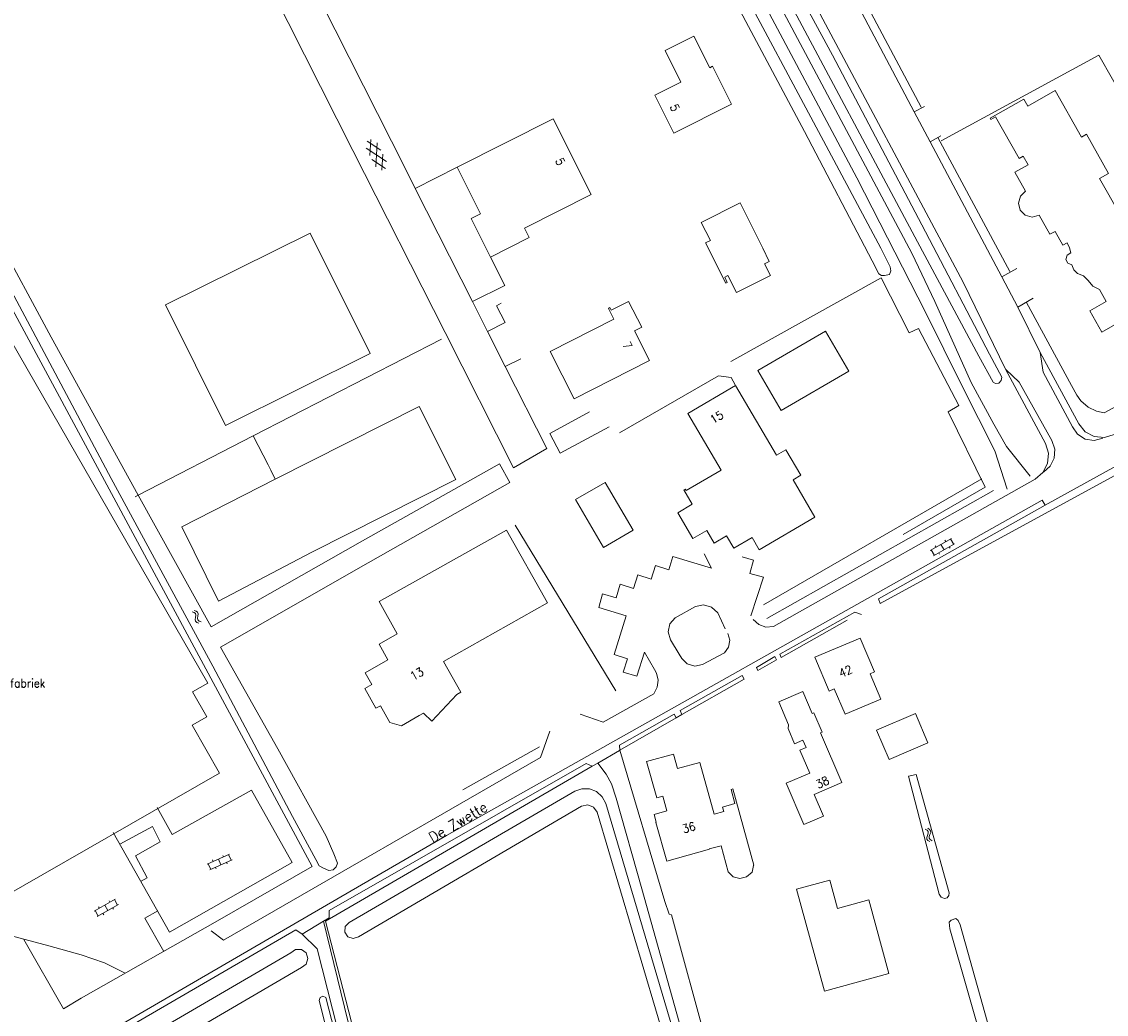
# Model space of a CAD drawing. Header units: metres. Extents: x 189705 to 199106, y 581686 to 588448.
# Tile 201 of 256: x 195464 to 195669, y 583138 to 583326. Entities that reach past the tile are written whole.
import ezdxf
from ezdxf.enums import TextEntityAlignment as Align

# ---------------------------------------------------------------- set-up
doc = ezdxf.new("R2010")
doc.units = ezdxf.units.M
doc.layers.add('B-WA-OG-GBKN-G', color=7, linetype='Continuous', lineweight=18)
doc.styles.add('Style-STANDARD', font='STANDARD.shx')

msp = doc.modelspace()

# ---------------------------------------------------------------- linework, layer by layer
at = {"layer": 'B-WA-OG-GBKN-G'}
for p, q in [((195532.113, 583301.249), (195529.559, 583302.917)), ((195530.23, 583303.257), (195530.063, 583300.209)), ((195531.408, 583302.64), (195531.156, 583298.051)), ((195533.207, 583299.088), (195529.357, 583301.601)), ((195532.503, 583300.476), (195532.336, 583297.43)), ((195533.008, 583297.771), (195530.453, 583299.438)), ((195640.021, 583227.824), (195636.02, 583225.552)), ((195640.613, 583226.78), (195636.613, 583224.509)), ((195637.107, 583226.169), (195636.959, 583226.43)), ((195638.613, 583225.644), (195638.021, 583226.688)), ((195638.932, 583227.205), (195638.784, 583227.466)), ((195639.759, 583225.95), (195639.611, 583226.211)), ((195640.439, 583226.681), (195639.847, 583227.725)), ((195636.787, 583224.607), (195636.194, 583225.651)), ((195637.761, 583224.816), (195637.613, 583225.077)), ((195496.426, 583213.94), (195496.812, 583213.81)), ((195496.812, 583213.81), (195497.065, 583213.6)), ((195496.852, 583214.196), (195497.239, 583214.069)), ((195497.065, 583213.6), (195497.134, 583213.282)), ((195497.239, 583214.069), (195497.492, 583213.862)), ((195497.492, 583213.862), (195497.564, 583213.531)), ((195497.074, 583212.871), (195497.008, 583212.469)), ((195497.008, 583212.469), (195497.075, 583212.147)), ((195497.134, 583213.282), (195497.074, 583212.871)), ((195497.075, 583212.147), (195497.334, 583211.931)), ((195497.334, 583211.931), (195497.722, 583211.803)), ((195497.499, 583213.129), (195497.435, 583212.726)), ((195497.435, 583212.726), (195497.502, 583212.404)), ((195497.564, 583213.531), (195497.499, 583213.129)), ((195497.502, 583212.404), (195497.76, 583212.187)), ((195497.76, 583212.187), (195498.148, 583212.059)), ((195635.055, 583172.846), (195635.407, 583172.642)), ((195635.407, 583172.642), (195635.612, 583172.385)), ((195635.523, 583173.012), (195635.877, 583172.81)), ((195635.877, 583172.81), (195636.083, 583172.556)), ((195636.083, 583172.556), (195636.087, 583172.217)), ((195635.475, 583171.669), (195635.329, 583171.288)), ((195635.329, 583171.288), (195635.33, 583170.959)), ((195635.33, 583170.959), (195635.541, 583170.696)), ((195635.617, 583172.059), (195635.475, 583171.669)), ((195635.541, 583170.696), (195635.896, 583170.492)), ((195635.612, 583172.385), (195635.617, 583172.059)), ((195635.943, 583171.837), (195635.799, 583171.454)), ((195635.799, 583171.454), (195635.801, 583171.125)), ((195635.801, 583171.125), (195636.01, 583170.862)), ((195636.087, 583172.217), (195635.943, 583171.837)), ((195636.01, 583170.862), (195636.364, 583170.657)), ((195503.492, 583168.146), (195499.315, 583166.218)), ((195503.994, 583167.056), (195499.818, 583165.129)), ((195500.45, 583166.742), (195500.324, 583167.014)), ((195501.906, 583166.092), (195501.403, 583167.182)), ((195502.355, 583167.621), (195502.229, 583167.893)), ((195503.074, 583166.301), (195502.948, 583166.573)), ((195503.813, 583166.972), (195503.31, 583168.062)), ((195499.999, 583165.212), (195499.496, 583166.302)), ((195500.988, 583165.338), (195500.862, 583165.61)), ((195477.914, 583157.355), (195481.919, 583159.618)), ((195478.504, 583156.31), (195482.509, 583158.573)), ((195479.916, 583158.486), (195480.507, 583157.441)), ((195480.77, 583159.313), (195480.918, 583159.052)), ((195481.745, 583159.519), (195482.335, 583158.474)), ((195478.088, 583157.453), (195478.678, 583156.409)), ((195478.769, 583158.183), (195478.917, 583157.922)), ((195479.594, 583156.926), (195479.742, 583156.665)), ((195481.421, 583157.958), (195481.568, 583157.697))]:
    msp.add_line(p, q, dxfattribs=at)
at = {"layer": 'B-WA-OG-GBKN-G', "flags": 128}
for points in [[(195540.62, 583429.85), (195542.31, 583430.387), (195545.265, 583431.845), (195548.95, 583432.484), (195551.594, 583432.826), (195553.294, 583432.46), (195555.374, 583431.941), (195557.376, 583431.041), (195559.097, 583429.888), (195560.64, 583428.507), (195561.849, 583426.671), (195577.796, 583396.498), (195613.193, 583330.798), (195642.246, 583276.237), (195650.249, 583259.831)], [(195549.357, 583432.457), (195584.374, 583366.937), (195622.105, 583295.964), (195635.079, 583270.61), (195642.068, 583256.621), (195648.201, 583244.391), (195650.552, 583237.111)], [(195551.772, 583432.698), (195602.637, 583337.92), (195632.495, 583281.728), (195636.868, 583272.632), (195643.772, 583257.298), (195647.999, 583249.423), (195650.441, 583245.192), (195654.907, 583239.577)], [(195628.567, 583278.421), (195628.443, 583279.158), (195626.633, 583282.7), (195616.345, 583302.017), (195598.107, 583336.166), (195581.383, 583368.121), (195563.954, 583401.53), (195554.271, 583420.081), (195552.611, 583423.139), (195551.824, 583423.27), (195551.111, 583423.02), (195550.651, 583422.439), (195550.672, 583421.702), (195554.469, 583414.134), (195571.244, 583382.052), (195589.48, 583347.496), (195612.219, 583304.733), (195625.045, 583280.27), (195626.303, 583277.849), (195626.784, 583277.541), (195627.368, 583277.513), (195628.283, 583277.736), (195628.567, 583278.421)], [(195649.519, 583258.308), (195647.179, 583262.666), (195634.403, 583287.078), (195617.526, 583319.187), (195600.57, 583350.484), (195580.542, 583387.209), (195562.881, 583420.008), (195561.22, 583423.015), (195560.69, 583423.577), (195559.853, 583423.709), (195559.192, 583423.662), (195558.733, 583423.283), (195558.753, 583422.292), (195563.534, 583413.703), (195584.919, 583374.201), (195607.815, 583332.25), (195633.624, 583283.907), (195645.221, 583262.296), (195647.888, 583257.351), (195648.343, 583257.094), (195648.979, 583257.168), (195649.439, 583257.647), (195649.519, 583258.308)], [(195482.995, 583387.197), (195483.776, 583386.206), (195505.444, 583343.496), (195526.819, 583301.188), (195544.273, 583266.78), (195557.216, 583241.162), (195563.522, 583244.816), (195555.621, 583260.32), (195558.615, 583261.762)], [(195611.705, 583351.858), (195634.318, 583309.373)], [(195612.589, 583347.017), (195632.994, 583308.5), (195634.887, 583309.449)], [(195518.189, 583334.48), (195536.788, 583297.668), (195538.642, 583294.001)], [(195585.867, 583320.047), (195591.304, 583322.783)], [(195587.531, 583304.46), (195598.44, 583309.943), (195594.846, 583317.094), (195594.301, 583316.82), (195591.304, 583322.783)], [(195583.923, 583311.614), (195588.856, 583314.088), (195585.867, 583320.047)], [(195638.042, 583302.99), (195667.895, 583319.214), (195698.862, 583264.723)], [(195647.312, 583307.296), (195653.67, 583310.896), (195654.439, 583309.539), (195659.632, 583312.479), (195664.611, 583303.687), (195665.548, 583304.217), (195669.738, 583296.817), (195668.03, 583295.85), (195671.849, 583289.107), (195670.955, 583288.601), (195671.325, 583287.948)], [(195441.406, 583310.124), (195519.167, 583165.776), (195501.232, 583155.508)], [(195583.923, 583311.614), (195587.531, 583304.46)], [(195632.994, 583308.5), (195635.982, 583302.816)], [(195546.567, 583297.995), (195564.703, 583307.134)], [(195552.873, 583281.016), (195560.2, 583284.706), (195559.301, 583286.491), (195571.903, 583292.837), (195564.703, 583307.134)], [(195647.312, 583307.296), (195647.465, 583307.023), (195648.34, 583307.511), (195652.801, 583299.66)], [(195652.391, 583278.866), (195649.546, 583277.288), (195635.982, 583302.816), (195638.007, 583303.912)], [(195637.456, 583303.621), (195651.073, 583278.289)], [(195651.991, 583297.057), (195654.501, 583298.46), (195653.585, 583300.098), (195652.801, 583299.66)], [(195546.567, 583297.995), (195538.642, 583294.001)], [(195549.198, 583288.299), (195550.992, 583289.202), (195546.567, 583297.995)], [(195651.991, 583297.057), (195654.022, 583293.497)], [(195538.642, 583294.001), (195549.471, 583272.583)], [(195654.022, 583293.497), (195653.038, 583292.541), (195652.668, 583291.22), (195653.01, 583289.892), (195653.973, 583288.915), (195655.296, 583288.553), (195656.622, 583288.905)], [(195453.725, 583290.515), (195465.799, 583267.936), (195481.169, 583239.113), (195500.364, 583203.638), (195515.431, 583175.249), (195519.809, 583167.119), (195520.463, 583165.921), (195521.273, 583165.46), (195522.287, 583164.997), (195523.126, 583165.144), (195523.663, 583165.725), (195523.945, 583166.41)], [(195604.325, 583282.714), (195600.037, 583291.235), (195592.71, 583287.567), (195594.427, 583284.129), (195593.536, 583283.678), (195597.349, 583276.081), (195597.635, 583276.224), (195597.141, 583277.207), (195597.758, 583277.517), (195599.373, 583274.299), (195605.808, 583277.528), (195604.696, 583279.743)], [(195657.734, 583234.112), (195759.364, 583290.175)], [(195549.198, 583288.299), (195552.873, 583281.016)], [(195763.371, 583280.556), (195761.723, 583286.295), (195761.155, 583287.497), (195760.655, 583288.139), (195760.025, 583288.503), (195759.312, 583288.36), (195693.663, 583252.098), (195626.538, 583215.486)], [(195656.622, 583288.905), (195658.644, 583285.333), (195659.599, 583285.871), (195661.063, 583283.253), (195661.916, 583283.733)], [(195486.244, 583235.991), (195484.521, 583239.095), (195469.802, 583265.856), (195459.21, 583285.429)], [(195491.431, 583271.988), (195518.795, 583285.55), (195530.097, 583262.747), (195502.733, 583249.185), (195491.431, 583271.988)], [(195666.161, 583270.838), (195668.432, 583266.838), (195674.241, 583270.138), (195673.972, 583270.612), (195674.334, 583270.817), (195674.973, 583269.693), (195675.861, 583270.198), (195676.716, 583269.698), (195677.948, 583270.397), (195679.661, 583267.382), (195687.715, 583271.956), (195683.203, 583279.899), (195682.376, 583279.429), (195681.01, 583281.834), (195679.807, 583281.151), (195677.29, 583285.584)], [(195661.916, 583283.733), (195662.336, 583282.788), (195662.576, 583281.782)], [(195604.325, 583282.714), (195605.552, 583280.153), (195604.696, 583279.743)], [(195662.576, 583281.782), (195661.863, 583281.363), (195661.625, 583280.57), (195661.99, 583279.828), (195662.763, 583279.532)], [(195552.873, 583281.016), (195555.573, 583275.658), (195549.471, 583272.583)], [(195662.763, 583279.532), (195663.141, 583278.621), (195663.843, 583277.929)], [(195649.546, 583277.288), (195652.558, 583271.564)], [(195663.843, 583277.929), (195665.001, 583277.45), (195665.89, 583276.566)], [(195598.277, 583261.259), (195626.731, 583277.109), (195632.036, 583266.688), (195633.767, 583267.517), (195641.438, 583252.916), (195639.4, 583251.732), (195646.413, 583237.49), (195630.897, 583228.53)], [(195598.277, 583261.259), (195626.731, 583277.109)], [(195665.89, 583276.566), (195666.775, 583275.517), (195667.997, 583274.893)], [(195656.768, 583262.942), (195652.558, 583271.564), (195655.44, 583273.239)], [(195667.997, 583274.893), (195669.284, 583272.611)], [(195435.998, 583181.114), (195445.3, 583164.87), (195454.078, 583169.913), (195460.002, 583159.601), (195501.651, 583183.4), (195496.425, 583192.499), (195499.197, 583194.092), (195496.504, 583198.78), (195499.399, 583200.443), (195462.113, 583265.348), (195455.094, 583261.315), (195449.18, 583271.61), (195424.74, 583257.61), (195430.614, 583247.355), (195409.518, 583235.281), (195427.556, 583203.781)], [(195549.471, 583272.583), (195552.323, 583266.942), (195555.631, 583268.617), (195553.99, 583271.806), (195554.868, 583272.265)], [(195575.437, 583271.454), (195575.154, 583271.314), (195576.178, 583269.269), (195564.149, 583263.145), (195568.659, 583254.225)], [(195575.437, 583271.454), (195575.675, 583270.981), (195578.969, 583272.641), (195581.454, 583267.73), (195580.114, 583267.052), (195582.947, 583261.453), (195568.659, 583254.225)], [(195654.211, 583272.432), (195662.718, 583256.711), (195663.751, 583254.926), (195664.481, 583253.804), (195665.847, 583252.654), (195667.443, 583251.882), (195668.914, 583251.544), (195690.057, 583262.937)], [(195666.161, 583270.838), (195669.284, 583272.611)], [(195552.323, 583266.942), (195555.621, 583260.32)], [(195607.849, 583251.984), (195603.423, 583259.567), (195616.175, 583267.01), (195620.601, 583259.426), (195607.849, 583251.984)], [(195508.016, 583247.197), (195543.583, 583265.477)], [(195664.081, 583249.461), (195656.768, 583262.942)], [(195657.363, 583259.256), (195656.768, 583262.942)], [(195650.249, 583259.831), (195657.806, 583245.771)], [(195652.792, 583257.332), (195650.28, 583259.774)], [(195657.363, 583259.256), (195662.887, 583248.926)], [(195577.251, 583247.807), (195595.951, 583258.553), (195598.337, 583258.235), (195599.117, 583256.83)], [(195599.209, 583256.72), (195590.2, 583251.452)], [(195603.663, 583225.682), (195614.207, 583231.862), (195610.076, 583238.911), (195611.513, 583239.753), (195608.698, 583244.555), (195606.942, 583243.526), (195599.209, 583256.72)], [(195659.015, 583246.341), (195652.792, 583257.332)], [(195512.131, 583238.997), (195539.35, 583252.757), (195546.325, 583238.959), (195519.105, 583225.2)], [(195571.595, 583251.726), (195564.073, 583247.652), (195566.049, 583243.941), (195575.322, 583248.918)], [(195603.663, 583225.682), (195602.31, 583227.992), (195598.87, 583225.977), (195597.502, 583228.313), (195595.166, 583226.945), (195593.762, 583229.341), (195591.142, 583227.806), (195588.294, 583232.668), (195591.018, 583234.264), (195589.427, 583236.979), (195589.695, 583237.135), (195589.856, 583236.86), (195596.476, 583240.737), (195590.2, 583251.452)], [(195662.887, 583248.926), (195663.862, 583247.517), (195665.315, 583246.61), (195667.008, 583246.353), (195668.665, 583246.789)], [(195670.797, 583247.448), (195668.948, 583246.884), (195667.023, 583247.068), (195665.315, 583247.973), (195664.081, 583249.461)], [(195508.016, 583247.197), (195486.244, 583235.991)], [(195510.836, 583241.704), (195508.016, 583247.197)], [(195657.806, 583245.771), (195658.369, 583243.916), (195658.193, 583241.986), (195657.303, 583240.264), (195655.831, 583239.003)], [(195657.392, 583240.313), (195658.69, 583241.446), (195659.455, 583242.99), (195659.569, 583244.709), (195659.015, 583246.341)], [(195500.074, 583211.08), (195528.19, 583227.129), (195554.568, 583241.925), (195556.486, 583238.37), (195529.761, 583223.199), (195501.802, 583207.231)], [(195512.131, 583238.997), (195511.33, 583240.742), (195510.836, 583241.704)], [(195512.131, 583238.997), (195494.499, 583229.993), (195501.428, 583215.932), (195519.105, 583225.2)], [(195574.516, 583238.419), (195568.903, 583235.15), (195574.223, 583226.1)], [(195574.223, 583226.1), (195579.813, 583229.374), (195574.516, 583238.419)], [(195604.484, 583215.259), (195645.736, 583239.094)], [(195655.831, 583239.003), (195606.343, 583211.19)], [(195605.12, 583212.646), (195647.984, 583236.871)], [(195486.244, 583235.991), (195485.675, 583235.698)], [(195500.074, 583211.08), (195486.244, 583235.991)], [(195657.734, 583234.112), (195657.145, 583235.058), (195544.531, 583171.628), (195526.514, 583161.203)], [(195626.538, 583215.486), (195626.228, 583216.413), (195657.734, 583234.112)], [(195557.54, 583230.305), (195576.559, 583198.984)], [(195531.812, 583215.863), (195555.874, 583229.364), (195563.616, 583215.614)], [(195581.987, 583206.316), (195580.534, 583201.771), (195577.965, 583202.539), (195578.753, 583205.07), (195576.226, 583205.878), (195578.501, 583213.16), (195573.331, 583214.781), (195574.062, 583217.366), (195576.602, 583216.6), (195577.377, 583219.152), (195579.905, 583218.369), (195580.689, 583220.906), (195583.236, 583220.141), (195584.073, 583222.665), (195586.602, 583221.873), (195587.354, 583224.419), (195594.622, 583222.179), (195593.235, 583224.909)], [(195600.428, 583224.326), (195602.594, 583223.716), (195601.902, 583221.16), (195604.451, 583220.462), (195602.089, 583213.18)], [(195531.812, 583215.863), (195535.244, 583209.762)], [(195539.399, 583194.318), (195540.218, 583194.779), (195541.792, 583193.286), (195546.476, 583198.298), (195547.252, 583198.734), (195543.972, 583204.565), (195563.616, 583215.614)], [(195587.786, 583212.797), (195591.622, 583214.957)], [(195591.622, 583214.957), (195593.16, 583215.25), (195594.665, 583214.817), (195595.813, 583213.752)], [(195595.813, 583213.752), (195597.26, 583210.694)], [(195607.812, 583205.31), (195607.556, 583205.91), (195621.773, 583213.88), (195622.994, 583213.419)], [(195586.909, 583208.645), (195586.438, 583210.121), (195586.758, 583211.638), (195587.786, 583212.797)], [(195606.343, 583211.19), (195604.925, 583211.065), (195603.577, 583211.521), (195602.526, 583212.48)], [(195620.298, 583212.358), (195607.812, 583205.31)], [(195535.244, 583209.762), (195531.784, 583207.816), (195533.46, 583204.835), (195529.163, 583202.419), (195530.408, 583200.205), (195529.083, 583199.46), (195531.195, 583195.703), (195532.058, 583196.188), (195533.846, 583193.006), (195536.004, 583192.391), (195539.399, 583194.318)], [(195597.738, 583209.841), (195598.095, 583208.572), (195597.872, 583207.272), (195597.111, 583206.195)], [(195588.529, 583205.932), (195586.909, 583208.645)], [(195622.755, 583208.952), (195614.196, 583205.341), (195616.909, 583198.91), (195617.835, 583199.368), (195619.901, 583194.594), (195626.655, 583197.443), (195624.638, 583202.225), (195625.449, 583202.567), (195622.755, 583208.952)], [(195523.945, 583166.41), (195523.217, 583168.168), (195521.813, 583171.504), (195512.653, 583188.045), (195501.802, 583207.231)], [(195583.845, 583203.045), (195581.987, 583206.316)], [(195589.017, 583205.131), (195588.529, 583205.932)], [(195597.111, 583206.195), (195592.931, 583204)], [(195603.434, 583202.84), (195603.138, 583203.414), (195606.623, 583205.468), (195606.962, 583204.831)], [(195592.931, 583204), (195591.485, 583203.66), (195590.058, 583204.072), (195589.017, 583205.131)], [(195606.962, 583204.831), (195603.434, 583202.84)], [(195584.229, 583202.345), (195584.545, 583201.022), (195584.383, 583199.671), (195583.764, 583198.459)], [(195583.845, 583203.045), (195584.229, 583202.345)], [(195589.061, 583194.499), (195588.713, 583195.283), (195600.473, 583201.897), (195600.823, 583201.208)], [(195600.823, 583201.208), (195589.061, 583194.499)], [(195583.764, 583198.459), (195574.186, 583193.05), (195569.812, 583194.582)], [(195607.351, 583196.892), (195609.204, 583192.573), (195609.115, 583191.893), (195610.361, 583188.989), (195611.923, 583189.659), (195612.514, 583188.281), (195611.338, 583187.776), (195613.207, 583183.42), (195608.787, 583181.524), (195612.122, 583173.749), (195615.798, 583175.326), (195614.048, 583179.406), (195619.286, 583181.654), (195615.244, 583191.073), (195615.566, 583191.211), (195614.017, 583194.823), (195613.704, 583194.689), (195611.918, 583198.852), (195607.351, 583196.892)], [(195587.961, 583193.872), (195587.571, 583194.599), (195577.245, 583188.75), (195577.289, 583187.785)], [(195587.961, 583193.872), (195577.289, 583187.785)], [(195589.061, 583194.499), (195587.961, 583193.872)], [(195628.219, 583186.044), (195625.867, 583191.564), (195633.218, 583194.698), (195635.57, 583189.178), (195628.219, 583186.044)], [(195564.061, 583191.354), (195562.319, 583186.363), (195502.351, 583151.877), (195500.044, 583153.629)], [(195547.614, 583180.255), (195562.133, 583188.426)], [(195577.289, 583187.785), (195577.275, 583187.694), (195573.133, 583185.344)], [(195587.088, 583156.62), (195586.658, 583156.789), (195585.801, 583159.188), (195577.289, 583187.785)], [(195592.453, 583185.469), (195588.203, 583184.295), (195587.442, 583187.021), (195582.373, 583185.621), (195584.281, 583178.755), (195585.456, 583179.085), (195586.225, 583176.289), (195583.783, 583175.608), (195584.205, 583174.134), (195584.147, 583174.124), (195586.172, 583166.813), (195594.238, 583169.046), (195594.225, 583169.094), (195596.461, 583169.714), (195597.827, 583164.779), (195598.744, 583163.831), (195600.025, 583163.509), (195601.288, 583163.859), (195602.31, 583164.694), (195602.608, 583165.98), (195602.59, 583166.048), (195602.629, 583166.058), (195598.651, 583180.459), (195598.333, 583180.371), (195599.079, 583177.672), (195596.736, 583177.025), (195596.973, 583176.167), (195595.161, 583175.667), (195592.453, 583185.469)], [(195522.346, 583156.101), (195522.338, 583157.446), (195570.96, 583185.253), (195572.09, 583184.752), (195573.133, 583185.344)], [(195573.133, 583185.344), (195574.733, 583183.246), (195575.725, 583181.403), (195576.629, 583178.672), (195581.488, 583161.585), (195588.502, 583136.362), (195595.899, 583109.357), (195598.854, 583110.028)], [(195568.482, 583000.857), (195564.718, 583002.432), (195562.806, 583003.881), (195561.303, 583005.476), (195558.933, 583008.785), (195558.59, 583009.807), (195540.383, 583082.691), (195521.691, 583155.428), (195572.09, 583184.752)], [(195631.88, 583182.832), (195637.661, 583160.523), (195638.086, 583159.984), (195638.717, 583159.721), (195639.227, 583159.867), (195639.513, 583160.295), (195639.595, 583160.776), (195633.332, 583183.169), (195631.88, 583182.832)], [(195481.532, 583172.209), (195492.179, 583153.348), (195515.336, 583166.559), (195507.66, 583180.246), (195492.681, 583171.843), (195489.862, 583176.965)], [(195526.127, 583155.195), (195568.799, 583180.002)], [(195574.643, 583177.684), (195573.992, 583178.967), (195572.929, 583179.936), (195571.591, 583180.467), (195570.153, 583180.49), (195568.799, 583180.002)], [(195527.883, 583152.51), (195570.076, 583177.181)], [(195570.076, 583177.181), (195571.234, 583177.449), (195572.34, 583177.012), (195573.003, 583176.025)], [(195624.557, 583000), (195594.989, 583109.254), (195574.643, 583177.684)], [(195622.427, 583000), (195592.898, 583109.109), (195573.003, 583176.025)], [(195482.791, 583170.017), (195488.954, 583173.362), (195490.387, 583170.457), (195485.726, 583167.816), (195487.965, 583163.636), (195486.818, 583162.982)], [(195616.991, 583163.224), (195610.688, 583161.483), (195616.013, 583142.205), (195628.187, 583145.568), (195624.363, 583159.45), (195618.483, 583157.826), (195616.991, 583163.224)], [(195526.514, 583161.203), (195473.088, 583130.108)], [(195435.887, 583152.49), (195449.818, 583159.603), (195450.523, 583158.558), (195451.383, 583157.613), (195453.051, 583156.231), (195454.925, 583155.078), (195456.648, 583154.23), (195458.448, 583153.661), (195463.928, 583152.208), (195469.33, 583150.755), (195475.443, 583149.069), (195479.88, 583147.572), (195483.807, 583145.644)], [(195491.093, 583149.72), (195487.493, 583156.016), (195489.938, 583157.374)], [(195587.088, 583156.62), (195593.839, 583131.938)], [(195475.476, 583140.888), (195501.232, 583155.508)], [(195517.275, 583152.97), (195521.263, 583155.432)], [(195521.263, 583155.432), (195522.346, 583156.101)], [(195557.83, 583009.918), (195525.892, 583136.596), (195521.263, 583155.432)], [(195526.127, 583155.195), (195525.402, 583154.427), (195525.309, 583153.374), (195525.887, 583152.49), (195526.888, 583152.154), (195527.883, 583152.51)], [(195646.989, 583063.013), (195650.909, 583063.62), (195661.642, 583064.695), (195663.094, 583064.98), (195663.664, 583065.862), (195663.839, 583067.638), (195663.638, 583069.75), (195662.82, 583073.293), (195639.71, 583154.017), (195639.574, 583155.238), (195639.986, 583155.639), (195640.828, 583155.958), (195641.306, 583155.571), (195641.65, 583154.753), (195656.654, 583101.221), (195664.775, 583073.19), (195665.218, 583072.091), (195666.449, 583071.084), (195669.632, 583069.72), (195672.885, 583067.872), (195675.024, 583066.294), (195681.477, 583058.559), (195686.636, 583052.874)], [(195471.518, 583127.902), (195516.062, 583153.788), (195517.275, 583152.97)], [(195520.07, 583150.21), (195517.275, 583152.97)], [(195464.638, 583151.975), (195472.139, 583138.873), (195475.476, 583140.888)], [(195515.089, 583149.474), (195515.996, 583150.1), (195517.097, 583150.084), (195517.985, 583149.431), (195518.329, 583148.385), (195518.001, 583147.333), (195517.124, 583146.666)], [(195520.07, 583150.21), (195555.867, 583009.335)], [(195465.404, 583120.458), (195515.089, 583149.474)], [(195468.613, 583118.336), (195517.124, 583146.666)], [(195520.449, 583140.428), (195520.636, 583141.003), (195521.189, 583141.25), (195521.742, 583141.004)], [(195550.679, 583018.367), (195533.311, 583089.747), (195520.449, 583140.428)], [(195521.742, 583141.004), (195534.694, 583090.567)]]:
    msp.add_lwpolyline(points, dxfattribs=at)

# ---------------------------------------------------------------- texts
at = {"layer": 'B-WA-OG-GBKN-G', "style": 'Style-STANDARD'}
for s, rotation, p in [('5', 295.46335, (195586.722, 583309.472)), ('5', 296.74442, (195565.039, 583299.24)), ('7', 296.82141, (195577.765, 583264.495)), ('15', 30.46264, (195594.953, 583249.418)), ('13', 29.33279, (195538.245, 583200.895)), ('42', 22.84478, (195619.141, 583201.475)), ('38', 25.20722, (195614.824, 583180.447)), ('36', 15.30032, (195589.367, 583172.051))]:
    msp.add_text(s, height=1.6, rotation=rotation, dxfattribs=at).set_placement(p)
msp.add_text('fabriek', height=1.6, dxfattribs=at).set_placement((195462.064, 583199.651))
msp.add_text('De Zwette', height=2, rotation=30.59044, dxfattribs=at).set_placement((195546.729, 583174.17), align=Align.MIDDLE_CENTER)

doc.saveas('drawing.dxf')
